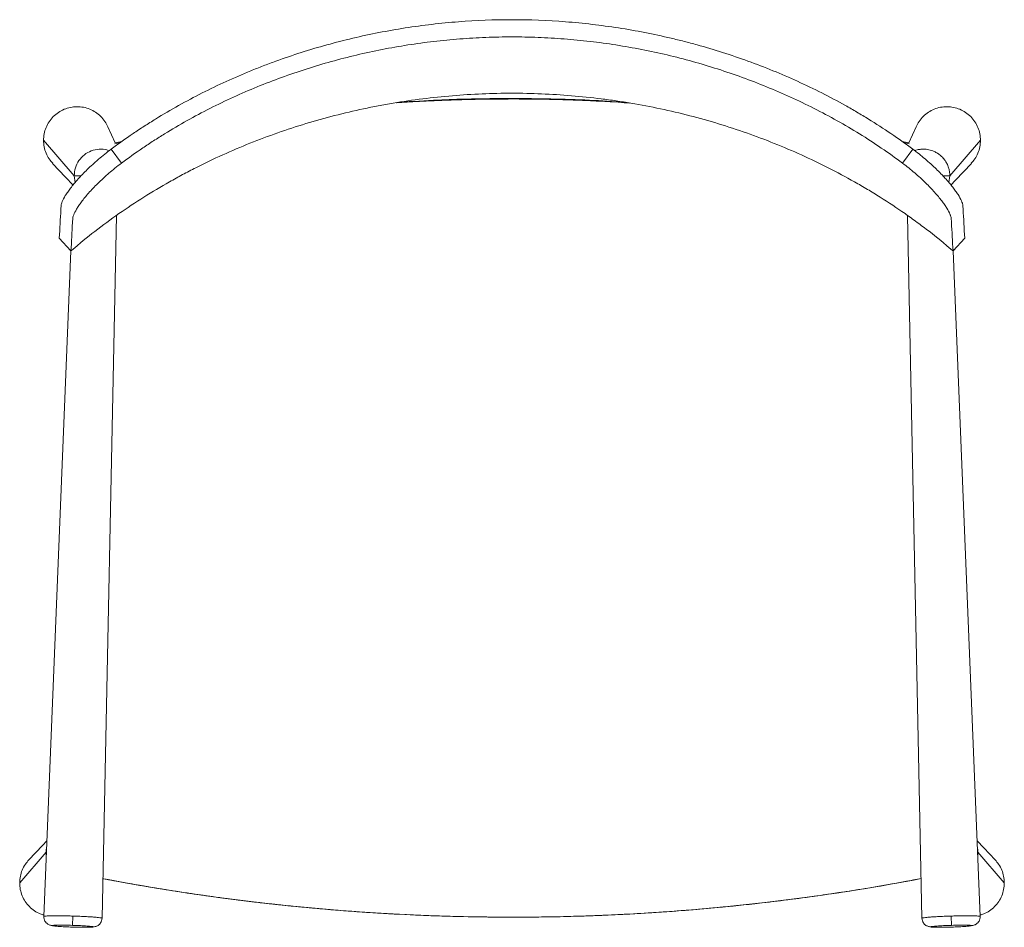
# Model space of a CAD drawing. Header units: millimetres. Extents: x 432 to 990, y -593 to -78.
import ezdxf

# ---------------------------------------------------------------- set-up
doc = ezdxf.new("R2010")
doc.units = ezdxf.units.MM

msp = doc.modelspace()

# ---------------------------------------------------------------- linework, layer by layer
at = {"color": 7, "linetype": 'Continuous', "lineweight": 15}
for p, q in [((711.07, -122.89), (711.07, -122.62)), ((485.82, -147.84), (481.72, -138.67)), ((940.42, -138.67), (936.31, -147.84)), ((445.18, -146.35), (462.58, -166.43)), ((488.8, -147.59), (485.7, -148.29)), ((485.7, -148.29), (488.8, -147.6)), ((488.76, -147.62), (485.7, -148.29)), ((485.7, -148.29), (485.7, -148.29)), ((485.7, -148.29), (485.7, -148.29)), ((489.56, -147.04), (485.71, -147.87)), ((936.42, -147.87), (932.49, -146.99)), ((936.43, -148.29), (933.32, -147.59)), ((936.43, -148.29), (933.32, -147.59)), ((933.39, -147.64), (936.43, -148.29)), ((936.23, -147.82), (936.42, -147.87)), ((936.23, -147.82), (936.42, -147.87)), ((959.56, -166.43), (976.96, -146.35)), ((489.42, -159.3), (483.63, -151.33)), ((932.71, -159.3), (938.5, -151.33)), ((478.38, -587.87), (486.55, -189.1)), ((935.59, -189.17), (943.75, -587.87)), ((454.11, -201.8), (460.74, -209.12)), ((961.39, -209.12), (968.03, -201.8)), ((460.69, -209.06), (445.33, -586.94)), ((976.8, -586.94), (961.45, -209.12)), ((446.69, -550.47), (431.65, -567.82)), ((975.44, -550.47), (975.38, -551.9)), ((990.48, -567.82), (975.44, -550.47)), ((461.86, -586.65), (461.7, -591.91)), ((960.43, -591.91), (960.28, -586.65)), ((711.07, -587.29), (711.07, -587.28))]:
    msp.add_line(p, q, dxfattribs=at)
at = {"color": 8, "linetype": 'Continuous', "lineweight": 15}
for p, q in [((463.12, -170.31), (462.58, -166.43)), ((959.56, -166.43), (959.02, -170.31)), ((711.07, -587.29), (711.07, -587.29)), ((960.43, -592.92), (960.42, -592.77))]:
    msp.add_line(p, q, dxfattribs=at)
at = {"color": 7, "linetype": 'Continuous', "lineweight": 15, "flags": 128}
for points in [[(485.71, -147.87), (485.71, -147.87), (485.71, -147.87), (485.71, -147.87), (485.71, -147.87)], [(936.42, -147.87), (936.42, -147.87), (936.42, -147.87), (936.42, -147.87), (936.42, -147.87)], [(450.36, -159.42), (457.72, -167.24), (461.94, -171.73)], [(960.2, -171.72), (962.85, -168.9), (971.77, -159.42)], [(447.08, -543.86), (444.55, -546.55), (436.83, -554.75)], [(985.3, -554.75), (978.95, -548), (975.05, -543.86)]]:
    msp.add_lwpolyline(points, dxfattribs=at)
at = {"color": 7, "linetype": 'Continuous', "lineweight": 15}
for points, knots in [([(483.63, -151.33), (487.69, -148.3), (491.82, -145.36), (498.11, -141.09), (500.23, -139.69), (504.49, -136.94), (506.63, -135.59), (513.09, -131.61), (517.45, -129.05), (526.27, -124.13), (530.72, -121.76), (544.23, -114.94), (553.42, -110.75), (565.14, -105.96), (567.49, -105.03), (572.22, -103.2), (574.6, -102.31), (581.75, -99.72), (586.55, -98.08), (596.21, -94.99), (601.06, -93.54), (610.84, -90.83), (615.76, -89.57), (630.55, -86.08), (640.48, -84.14), (655.47, -81.8), (660.49, -81.12), (668.04, -80.24), (670.56, -79.97), (675.61, -79.48), (678.14, -79.26), (690.77, -78.28), (700.89, -77.89), (721.12, -77.88), (731.24, -78.27), (751.48, -79.84), (761.54, -81.01), (781.53, -84.12), (791.46, -86.05), (803.8, -88.96), (806.27, -89.57), (811.18, -90.83), (813.63, -91.48), (820.95, -93.51), (825.8, -94.96), (840.26, -99.57), (849.77, -103.02), (863.85, -108.76), (868.51, -110.77), (877.74, -114.97), (882.31, -117.17), (891.36, -121.74), (895.84, -124.11), (902.48, -127.82), (904.68, -129.08), (909.06, -131.65), (911.23, -132.96), (917.7, -136.94), (921.95, -139.69), (930.32, -145.37), (934.45, -148.3), (938.5, -151.33)], [0, 0, 0, 0, 0.03125, 0.03125, 0.046875, 0.046875, 0.0625, 0.0625, 0.09375, 0.09375, 0.125, 0.125, 0.1875, 0.1875, 0.203125, 0.203125, 0.21875, 0.21875, 0.25, 0.25, 0.28125, 0.28125, 0.3125, 0.3125, 0.375, 0.375, 0.40625, 0.40625, 0.421875, 0.421875, 0.4375, 0.4375, 0.5, 0.5, 0.5625, 0.5625, 0.625, 0.625, 0.6875, 0.6875, 0.703125, 0.703125, 0.71875, 0.71875, 0.75, 0.75, 0.8125, 0.8125, 0.84375, 0.84375, 0.875, 0.875, 0.90625, 0.90625, 0.921875, 0.921875, 0.9375, 0.9375, 0.96875, 0.96875, 1, 1, 1, 1]), ([(489.42, -159.3), (493.37, -156.34), (497.38, -153.48), (503.51, -149.32), (505.57, -147.95), (509.72, -145.26), (511.81, -143.95), (518.1, -140.07), (522.35, -137.57), (530.93, -132.77), (535.27, -130.47), (548.42, -123.81), (557.36, -119.73), (571.04, -114.14), (575.65, -112.36), (584.94, -108.98), (589.62, -107.38), (599.02, -104.37), (603.75, -102.96), (613.27, -100.31), (618.06, -99.08), (627.68, -96.81), (632.51, -95.76), (642.2, -93.86), (647.07, -93), (656.84, -91.48), (661.74, -90.81), (671.56, -89.66), (676.48, -89.19), (686.34, -88.42), (691.27, -88.13), (701.14, -87.75), (706.09, -87.65), (715.97, -87.65), (720.91, -87.75), (730.79, -88.13), (735.72, -88.42), (745.58, -89.18), (750.5, -89.66), (760.31, -90.8), (765.21, -91.47), (779.86, -93.75), (789.57, -95.65), (804.01, -99.06), (808.8, -100.29), (818.32, -102.94), (823.06, -104.36), (837.18, -108.87), (846.44, -112.24), (860.12, -117.83), (864.65, -119.78), (873.62, -123.88), (878.08, -126.02), (886.9, -130.48), (891.25, -132.8), (899.85, -137.61), (904.1, -140.11), (912.48, -145.27), (916.61, -147.95), (924.75, -153.48), (928.77, -156.34), (932.71, -159.3)], [0, 0, 0, 0, 0.03125, 0.03125, 0.046875, 0.046875, 0.0625, 0.0625, 0.09375, 0.09375, 0.125, 0.125, 0.1875, 0.1875, 0.21875, 0.21875, 0.25, 0.25, 0.28125, 0.28125, 0.3125, 0.3125, 0.34375, 0.34375, 0.375, 0.375, 0.40625, 0.40625, 0.4375, 0.4375, 0.46875, 0.46875, 0.5, 0.5, 0.53125, 0.53125, 0.5625, 0.5625, 0.59375, 0.59375, 0.625, 0.625, 0.6875, 0.6875, 0.71875, 0.71875, 0.75, 0.75, 0.8125, 0.8125, 0.84375, 0.84375, 0.875, 0.875, 0.90625, 0.90625, 0.9375, 0.9375, 0.96875, 0.96875, 1, 1, 1, 1]), ([(960.89, -208.69), (956.61, -205.02), (952.24, -201.46), (945.55, -196.28), (943.3, -194.58), (938.75, -191.24), (936.45, -189.59), (929.51, -184.75), (924.81, -181.63), (917.63, -177.12), (915.22, -175.64), (910.36, -172.74), (907.92, -171.32), (895.63, -164.37), (885.61, -159.29), (865.18, -150.05), (854.78, -145.89), (833.62, -138.46), (822.86, -135.19), (806.44, -130.95), (800.92, -129.66), (789.78, -127.29), (784.2, -126.22), (775.78, -124.8), (772.97, -124.35), (767.34, -123.52), (764.51, -123.14), (756.05, -122.08), (750.41, -121.49), (733.49, -120.08), (722.22, -119.62), (699.71, -119.62), (688.47, -120.09), (666.01, -121.97), (654.79, -123.37), (640.78, -125.74), (637.97, -126.24), (632.39, -127.31), (629.61, -127.87), (621.3, -129.64), (615.8, -130.93), (599.43, -135.15), (588.68, -138.41), (567.52, -145.83), (557.11, -149.99), (541.75, -156.93), (536.67, -159.36), (529.12, -163.18), (526.62, -164.49), (521.63, -167.16), (519.15, -168.53), (511.75, -172.71), (506.89, -175.61), (497.33, -181.63), (492.62, -184.75), (483.36, -191.21), (478.81, -194.56), (469.89, -201.46), (465.52, -205.02), (461.25, -208.69)], [0, 0, 0, 0, 0.03125, 0.03125, 0.046875, 0.046875, 0.0625, 0.0625, 0.09375, 0.09375, 0.109375, 0.109375, 0.125, 0.125, 0.1875, 0.1875, 0.25, 0.25, 0.3125, 0.3125, 0.34375, 0.34375, 0.375, 0.375, 0.390625, 0.390625, 0.40625, 0.40625, 0.4375, 0.4375, 0.5, 0.5, 0.5625, 0.5625, 0.625, 0.625, 0.640625, 0.640625, 0.65625, 0.65625, 0.6875, 0.6875, 0.75, 0.75, 0.8125, 0.8125, 0.84375, 0.84375, 0.859375, 0.859375, 0.875, 0.875, 0.90625, 0.90625, 0.9375, 0.9375, 0.96875, 0.96875, 1, 1, 1, 1]), ([(645.32, -125.05), (649.54, -124.78), (659.64, -124.13), (675.65, -123.47), (693.35, -122.98), (705.16, -122.92), (711.07, -122.89)], [0, 0, 0, 0, 0.193044, 0.461728, 0.730799, 1, 1, 1, 1]), ([(711.07, -122.88), (709.07, -122.89), (706.07, -122.89), (701.07, -122.93), (697.07, -122.98), (693.07, -123.04), (690.07, -123.1), (686.07, -123.19), (682.07, -123.3), (678.07, -123.42), (675.08, -123.52), (671.08, -123.67), (667.08, -123.84), (663.09, -124.02), (659.1, -124.21), (654.11, -124.48), (649.29, -124.76), (646.46, -124.95), (645.63, -125)], [0, 0, 0, 0, 0.091604, 0.137406, 0.229009, 0.274811, 0.320613, 0.366415, 0.458018, 0.50382, 0.549622, 0.595424, 0.687027, 0.732829, 0.778631, 0.870235, 0.961839, 1, 1, 1, 1]), ([(711.07, -122.62), (708.28, -122.63), (694.32, -122.67), (673.03, -123.12), (654.58, -124.28), (647.27, -124.74)], [0, 0, 0, 0, 0.131089, 0.655551, 1, 1, 1, 1]), ([(775.1, -124.76), (768.43, -124.33), (754.44, -123.42), (733.08, -122.77), (718.41, -122.67), (711.07, -122.62)], [0, 0, 0, 0, 0.313426, 0.656586, 1, 1, 1, 1]), ([(776.8, -125.02), (775.96, -124.97), (773.12, -124.78), (768.29, -124.5), (763.3, -124.23), (758.31, -123.98), (754.31, -123.8), (750.32, -123.64), (747.32, -123.53), (743.32, -123.39), (739.33, -123.28), (735.33, -123.17), (731.33, -123.08), (727.33, -123.01), (723.33, -122.96), (718.24, -122.9), (714.16, -122.89), (711.07, -122.88)], [0, 0, 0, 0, 0.03853, 0.129718, 0.220907, 0.266501, 0.35769, 0.403284, 0.448879, 0.494473, 0.585661, 0.631256, 0.67685, 0.768039, 0.813633, 0.859227, 1, 1, 1, 1]), ([(711.07, -122.89), (713.83, -122.9), (727.64, -122.93), (749.95, -123.42), (769.43, -124.65), (777.9, -125.19)], [0, 0, 0, 0, 0.12385, 0.619347, 1, 1, 1, 1]), ([(481.7, -138.68), (481.18, -137.63), (480.1, -135.46), (477.7, -132.66), (474.79, -130.3), (471.47, -128.56), (467.88, -127.5), (464.14, -127.15), (460.41, -127.54), (456.83, -128.65), (453.53, -130.43), (450.64, -132.82), (448.27, -135.72), (446.52, -139.03), (445.39, -142.62), (445.25, -145.11), (445.18, -146.35)], [0, 0, 0, 0, 0.067681, 0.1394, 0.211115, 0.282832, 0.354544, 0.42626, 0.497974, 0.569686, 0.641404, 0.713121, 0.784836, 0.856559, 0.928279, 1, 1, 1, 1]), ([(976.96, -146.35), (976.88, -145.11), (976.74, -142.62), (975.62, -139.03), (973.87, -135.72), (971.49, -132.82), (968.6, -130.43), (965.3, -128.65), (961.72, -127.54), (957.99, -127.15), (954.26, -127.5), (950.66, -128.56), (947.34, -130.3), (944.43, -132.66), (942.03, -135.46), (940.96, -137.63), (940.43, -138.68)], [0, 0, 0, 0, 0.071721, 0.143441, 0.215164, 0.286879, 0.358596, 0.430314, 0.502026, 0.57374, 0.645456, 0.717168, 0.788885, 0.8606, 0.932319, 1, 1, 1, 1]), ([(445.18, -146.35), (445.25, -147.6), (445.39, -150.1), (446.53, -153.69), (448.17, -156.88), (449.7, -158.6), (450.4, -159.39)], [0, 0, 0, 0, 0.260067, 0.520129, 0.780206, 1, 1, 1, 1]), ([(971.74, -159.39), (972.44, -158.6), (973.97, -156.88), (975.6, -153.69), (976.74, -150.1), (976.89, -147.6), (976.96, -146.35)], [0, 0, 0, 0, 0.219797, 0.479873, 0.739934, 1, 1, 1, 1]), ([(454.11, -201.8), (454.42, -196.41), (454.73, -191.02), (455.07, -184.96), (455.11, -184.28), (455.16, -183.44), (455.18, -183.26), (455.24, -182.89), (455.28, -182.69), (455.44, -182.08), (455.59, -181.63), (456.18, -180.18), (456.76, -179.06), (457.74, -177.44), (457.95, -177.11), (458.4, -176.42), (458.64, -176.07), (459.38, -174.99), (459.93, -174.24), (461.12, -172.69), (461.76, -171.88), (462.8, -170.62), (463.16, -170.2), (463.91, -169.33), (464.3, -168.89), (466.3, -166.66), (468.07, -164.81), (471.01, -161.96), (472.03, -160.99), (473.65, -159.53), (474.19, -159.04), (475.3, -158.06), (475.86, -157.57), (478.71, -155.15), (481.11, -153.23), (483.63, -151.33)], [0, 0, 0, 0, 0.5, 0.5, 0.5625, 0.5625, 0.578125, 0.578125, 0.59375, 0.59375, 0.625, 0.625, 0.6875, 0.6875, 0.703125, 0.703125, 0.71875, 0.71875, 0.75, 0.75, 0.78125, 0.78125, 0.796875, 0.796875, 0.8125, 0.8125, 0.875, 0.875, 0.90625, 0.90625, 0.921875, 0.921875, 0.9375, 0.9375, 1, 1, 1, 1]), ([(938.5, -151.33), (940.95, -153.17), (943.28, -155.03), (946.6, -157.85), (947.68, -158.8), (949.25, -160.22), (949.77, -160.69), (950.78, -161.63), (951.27, -162.1), (953.67, -164.42), (955.42, -166.22), (957.4, -168.41), (957.79, -168.84), (958.54, -169.69), (958.9, -170.11), (959.94, -171.34), (960.58, -172.14), (961.78, -173.68), (962.34, -174.42), (963.35, -175.85), (963.82, -176.54), (965.05, -178.49), (965.69, -179.65), (966.37, -181.18), (966.55, -181.65), (966.75, -182.32), (966.81, -182.53), (966.9, -182.93), (966.93, -183.12), (966.98, -183.48), (966.98, -183.65), (967, -184), (967.03, -184.51), (967.38, -190.5), (967.71, -196.32), (968.03, -201.8)], [0, 0, 0, 0, 0.0625, 0.0625, 0.09375, 0.09375, 0.109375, 0.109375, 0.125, 0.125, 0.1875, 0.1875, 0.203125, 0.203125, 0.21875, 0.21875, 0.25, 0.25, 0.28125, 0.28125, 0.3125, 0.3125, 0.375, 0.375, 0.40625, 0.40625, 0.421875, 0.421875, 0.4375, 0.4375, 0.453125, 0.453125, 0.46875, 0.5, 1, 1, 1, 1]), ([(460.74, -209.12), (461.04, -203.76), (461.34, -198.41), (461.67, -192.38), (461.71, -191.72), (461.75, -190.96), (461.76, -190.88), (461.77, -190.71), (461.78, -190.62), (461.82, -190.35), (461.86, -190.16), (462, -189.56), (462.13, -189.13), (462.67, -187.72), (463.2, -186.64), (464.12, -185.08), (464.32, -184.76), (464.74, -184.1), (464.96, -183.76), (465.67, -182.7), (466.19, -181.97), (467.9, -179.69), (469.22, -178.05), (471.55, -175.42), (472.37, -174.52), (474.1, -172.7), (475.01, -171.77), (476.92, -169.89), (477.92, -168.93), (479.51, -167.48), (480.05, -166.99), (481.14, -166.02), (481.7, -165.53), (484.52, -163.11), (486.9, -161.19), (489.42, -159.3)], [0, 0, 0, 0, 0.5, 0.5, 0.5625, 0.5625, 0.570313, 0.570313, 0.578125, 0.578125, 0.59375, 0.59375, 0.625, 0.625, 0.6875, 0.6875, 0.703125, 0.703125, 0.71875, 0.71875, 0.75, 0.75, 0.8125, 0.8125, 0.84375, 0.84375, 0.875, 0.875, 0.90625, 0.90625, 0.921875, 0.921875, 0.9375, 0.9375, 1, 1, 1, 1]), ([(932.71, -159.3), (935.15, -161.13), (937.46, -162.98), (940.74, -165.79), (941.81, -166.74), (943.88, -168.62), (944.86, -169.55), (946.75, -171.39), (947.64, -172.29), (949.35, -174.07), (950.16, -174.95), (952.47, -177.53), (953.8, -179.14), (955.52, -181.39), (956.05, -182.12), (956.78, -183.17), (957.01, -183.51), (957.44, -184.18), (957.65, -184.5), (958.62, -186.08), (959.22, -187.2), (959.74, -188.44), (959.83, -188.68), (960, -189.15), (960.07, -189.37), (960.26, -190.01), (960.33, -190.4), (960.38, -190.84), (960.38, -190.93), (960.39, -191.1), (960.4, -191.35), (960.44, -191.95), (960.77, -197.9), (961.09, -203.68), (961.39, -209.12)], [0, 0, 0, 0, 0.0625, 0.0625, 0.09375, 0.09375, 0.125, 0.125, 0.15625, 0.15625, 0.1875, 0.1875, 0.25, 0.25, 0.28125, 0.28125, 0.296875, 0.296875, 0.3125, 0.3125, 0.375, 0.375, 0.390625, 0.390625, 0.40625, 0.40625, 0.4375, 0.4375, 0.445313, 0.445313, 0.453125, 0.46875, 0.5, 1, 1, 1, 1]), ([(460.74, -209.12), (460.81, -209.06), (460.97, -208.92), (461.14, -208.78), (461.25, -208.69)], [7.0945133, 7.0945133, 7.0945133, 7.0945133, 7.3719818, 7.7922728, 7.7922728, 7.7922728, 7.7922728]), ([(960.89, -208.69), (960.99, -208.78), (961.16, -208.92), (961.33, -209.06), (961.39, -209.12)], [-7.7922728, -7.7922728, -7.7922728, -7.7922728, -7.3719817, -7.0945118, -7.0945118, -7.0945118, -7.0945118]), ([(446.69, -550.47), (446.7, -550.2), (446.71, -549.66), (446.77, -548.72), (446.86, -548.19), (446.92, -547.86)], [0, 0, 0, 0, 0.28177, 0.563232, 1, 1, 1, 1]), ([(446.75, -551.92), (446.74, -551.83), (446.69, -551.4), (446.69, -550.87), (446.69, -550.47)], [0, 0, 0, 0, 0.2148774, 1, 1, 1, 1]), ([(975.21, -547.83), (975.27, -548.17), (975.36, -548.72), (975.43, -549.67), (975.44, -550.2), (975.44, -550.47)], [0, 0, 0, 0, 0.452709, 0.730476, 1, 1, 1, 1]), ([(436.87, -554.78), (436.17, -555.57), (434.64, -557.29), (433.01, -560.48), (431.86, -564.07), (431.72, -566.57), (431.65, -567.82)], [0, 0, 0, 0, 0.219796, 0.479873, 0.739934, 1, 1, 1, 1]), ([(990.48, -567.82), (990.41, -566.57), (990.27, -564.07), (989.13, -560.48), (987.5, -557.29), (985.97, -555.57), (985.26, -554.78)], [0, 0, 0, 0, 0.260067, 0.52013, 0.780207, 1, 1, 1, 1]), ([(431.65, -567.82), (431.72, -569.06), (431.86, -571.55), (432.99, -575.14), (434.74, -578.45), (437.11, -581.36), (440.01, -583.72), (442.81, -585.33), (444.69, -585.85), (445.37, -586.03)], [0, 0, 0, 0, 0.152291, 0.304579, 0.456873, 0.609151, 0.761432, 0.913717, 1, 1, 1, 1]), ([(478.84, -565.4), (479.66, -565.55), (491.42, -567.82), (514.21, -571.75), (547.3, -576.62), (580.52, -580.57), (613.85, -583.64), (646.73, -585.76), (679.14, -587.05), (700.42, -587.21), (711.07, -587.29)], [0, 0, 0, 0, 0.010766, 0.153993, 0.29722, 0.440446, 0.583673, 0.726899, 0.8634, 1, 1, 1, 1]), ([(478.84, -565.4), (478.89, -565.41), (486.78, -566.93), (502.55, -569.74), (526.22, -573.55), (549.98, -576.89), (573.82, -579.77), (599.16, -582.33), (625.98, -584.48), (654.29, -586.09), (682.66, -587.1), (701.6, -587.22), (711.07, -587.28)], [0, 0, 0, 0, 0.000634, 0.103315, 0.205995, 0.308718, 0.411571, 0.514466, 0.635674, 0.756952, 0.878441, 1, 1, 1, 1]), ([(478.84, -565.4), (478.91, -565.41), (482.94, -566.19), (490.94, -567.66), (506.83, -570.45), (522.76, -573), (542.73, -575.89), (558.74, -577.97), (574.79, -579.82), (590.85, -581.51), (606.94, -582.97), (623.05, -584.19), (639.17, -585.26), (655.31, -586.09), (671.46, -586.68), (688.7, -587.15), (701.9, -587.23), (711.07, -587.29)], [0, 0, 0, 0, 0.000884, 0.052735, 0.104586, 0.208293, 0.260143, 0.36385, 0.415701, 0.467552, 0.571258, 0.623109, 0.67496, 0.778666, 0.830517, 0.882368, 1, 1, 1, 1]), ([(711.07, -587.28), (713.07, -587.28), (723.07, -587.27), (741.07, -587), (765.06, -586.19), (789.04, -584.92), (813.01, -583.18), (838.37, -580.85), (865.09, -577.83), (893.16, -573.98), (919.24, -569.86), (935.91, -566.73), (943.29, -565.34)], [0, 0, 0, 0, 0.025668, 0.128343, 0.231019, 0.333737, 0.436583, 0.539472, 0.660674, 0.781947, 0.903433, 1, 1, 1, 1]), ([(711.07, -587.29), (713.86, -587.28), (727.81, -587.25), (752.91, -586.73), (786.36, -585.16), (819.75, -582.68), (853.06, -579.31), (880.71, -575.76), (904.99, -572.12), (924.03, -569), (937.51, -566.45), (943.29, -565.36)], [0, 0, 0, 0, 0.035802, 0.1790236, 0.3222451, 0.4655821, 0.6088037, 0.7520254, 0.8236308, 0.9242983, 1, 1, 1, 1]), ([(711.07, -587.29), (713.09, -587.28), (723.19, -587.27), (737.33, -587.06), (753.48, -586.58), (769.63, -585.96), (785.76, -585.09), (805.91, -583.71), (822.01, -582.38), (838.09, -580.81), (854.15, -579.08), (870.18, -577.12), (886.17, -574.92), (902.67, -572.49), (919.4, -569.75), (934.43, -567.08), (940.98, -565.83), (943.29, -565.38)], [0, 0, 0, 0, 0.0259249, 0.1296295, 0.1814798, 0.2333301, 0.3370347, 0.388885, 0.4925896, 0.5444399, 0.5962902, 0.6999949, 0.7518452, 0.8036954, 0.9143333, 0.9696768, 1, 1, 1, 1]), ([(976.77, -586.03), (977.45, -585.85), (979.33, -585.33), (982.12, -583.72), (985.02, -581.36), (987.39, -578.45), (989.15, -575.14), (990.27, -571.55), (990.41, -569.06), (990.48, -567.82)], [0, 0, 0, 0, 0.086283, 0.238568, 0.390849, 0.543127, 0.695421, 0.847709, 1, 1, 1, 1]), ([(445.33, -586.86), (445.36, -587.35), (445.4, -588.28), (445.91, -589.51), (446.6, -590.43), (447.32, -591.07), (448.09, -591.53), (448.76, -591.77), (449.4, -591.94), (449.97, -592.02), (450.19, -592.05)], [0, 0, 0, 0, 0.141794, 0.275775, 0.396696, 0.503338, 0.598363, 0.732477, 0.891296, 1, 1, 1, 1]), ([(461.7, -592.92), (460.2, -592.87), (458.69, -592.81), (455.9, -592.67), (453.34, -592.52), (451.63, -592.36), (450.48, -592.2), (450.18, -592.13), (450.18, -592), (450.48, -591.94), (451.63, -591.85), (453.34, -591.79), (455.9, -591.8), (458.69, -591.83), (460.2, -591.86), (461.7, -591.91)], [0, 0, 0, 0, 0.125, 0.125, 0.25, 0.375, 0.375, 0.5, 0.5, 0.625, 0.625, 0.75, 0.875, 0.875, 1, 1, 1, 1]), ([(461.7, -591.91), (463.21, -591.96), (464.72, -592.01), (467.51, -592.15), (470.07, -592.3), (471.78, -592.47), (472.93, -592.62), (473.23, -592.7), (473.23, -592.83), (472.93, -592.89), (471.78, -592.97), (470.07, -593.03), (467.51, -593.03), (464.72, -592.99), (463.21, -592.96), (461.7, -592.92)], [0, 0, 0, 0, 0.125, 0.125, 0.25, 0.375, 0.375, 0.5, 0.5, 0.625, 0.625, 0.75, 0.875, 0.875, 1, 1, 1, 1]), ([(461.71, -592.86), (462.51, -592.88), (464.06, -592.92), (466.24, -592.95), (468.15, -592.96), (470.24, -592.94), (472.2, -592.87), (473.84, -592.72), (474.71, -592.57), (475.46, -592.31), (476.15, -591.95), (476.91, -591.36), (477.64, -590.47), (478.23, -589.29), (478.33, -588.35), (478.38, -587.87)], [0, 0, 0, 0, 0.1001821, 0.1935855, 0.2803156, 0.3604581, 0.5008434, 0.6151831, 0.7031459, 0.7414809, 0.7824611, 0.8285059, 0.8807577, 0.9386815, 1, 1, 1, 1]), ([(943.75, -587.87), (943.8, -588.35), (943.9, -589.29), (944.49, -590.47), (945.23, -591.36), (945.99, -591.95), (946.78, -592.36), (947.47, -592.57), (948.12, -592.69), (948.68, -592.74), (948.92, -592.76)], [0, 0, 0, 0, 0.141864, 0.275874, 0.396762, 0.503289, 0.598099, 0.731703, 0.89004, 1, 1, 1, 1]), ([(960.43, -592.92), (958.92, -592.96), (957.41, -592.99), (954.62, -593.03), (952.07, -593.03), (950.36, -592.97), (949.2, -592.89), (948.9, -592.83), (948.9, -592.7), (949.2, -592.62), (950.36, -592.47), (952.07, -592.3), (954.62, -592.15), (957.41, -592.01), (958.92, -591.96), (960.43, -591.91)], [0, 0, 0, 0, 0.125, 0.125, 0.25, 0.375, 0.375, 0.5, 0.5, 0.625, 0.625, 0.75, 0.875, 0.875, 1, 1, 1, 1]), ([(960.43, -591.91), (961.94, -591.86), (963.45, -591.83), (966.23, -591.8), (968.79, -591.79), (970.5, -591.85), (971.66, -591.94), (971.96, -592), (971.96, -592.13), (971.66, -592.2), (970.5, -592.36), (968.79, -592.52), (966.23, -592.67), (963.45, -592.81), (961.94, -592.87), (960.43, -592.92)], [0, 0, 0, 0, 0.125, 0.125, 0.25, 0.375, 0.375, 0.5, 0.5, 0.625, 0.625, 0.75, 0.875, 0.875, 1, 1, 1, 1]), ([(971.94, -592.05), (972.17, -592.02), (972.83, -591.92), (973.42, -591.77), (974.15, -591.47), (974.81, -591.07), (975.54, -590.43), (976.22, -589.51), (976.74, -588.28), (976.78, -587.35), (976.8, -586.86)], [0, 0, 0, 0, 0.108676, 0.3128, 0.401789, 0.49679, 0.603404, 0.724294, 0.858242, 1, 1, 1, 1])]:
    msp.add_open_spline(points, degree=3, knots=knots, dxfattribs=at)
at = {"color": 8, "linetype": 'Continuous', "lineweight": 15}
for points, knots in [([(462.58, -166.43), (462.71, -164.91), (462.98, -161.88), (465.08, -157.74), (468.21, -154.4), (472.22, -152.13), (476.67, -151.23), (480.23, -151.33), (482.01, -152.12), (482.41, -152.3)], [0, 0, 0, 0, 0.159504, 0.318837, 0.477913, 0.636734, 0.79537, 0.953974, 1, 1, 1, 1]), ([(939.62, -152.22), (940.09, -152.06), (941.25, -151.66), (943.2, -151.38), (945.16, -151.35), (946.9, -151.54), (948.38, -151.86), (950.01, -152.38), (951.78, -153.2), (953.31, -154.19), (954.49, -155.15), (955.35, -155.97), (956.15, -156.88), (956.83, -157.78), (957.42, -158.68), (957.94, -159.62), (958.45, -160.71), (958.97, -162.15), (959.34, -163.73), (959.53, -165.24), (959.55, -166.09), (959.56, -166.43)], [0, 0, 0, 0, 0.052089, 0.127972, 0.205314, 0.257471, 0.310666, 0.364637, 0.436741, 0.51409, 0.554575, 0.596113, 0.638577, 0.681821, 0.714048, 0.751481, 0.793868, 0.840848, 0.911456, 0.964044, 1, 1, 1, 1]), ([(462.58, -166.43), (462.65, -166.44), (462.81, -166.45), (463.86, -166.48), (465.08, -166.5), (466.2, -166.51), (466.54, -166.51)], [0, 0, 0, 0, 0.273562, 0.564587, 0.867559, 1, 1, 1, 1]), ([(959.56, -166.43), (959.48, -166.44), (959.32, -166.45), (958.28, -166.48), (957.05, -166.5), (955.94, -166.51), (955.6, -166.51)], [0, 0, 0, 0, 0.273767, 0.565009, 0.868207, 1, 1, 1, 1]), ([(445.34, -586.86), (445.4, -586.82), (445.52, -586.73), (446.5, -586.62), (448.03, -586.54), (450.1, -586.5), (452.62, -586.48), (455.49, -586.51), (458.61, -586.56), (460.78, -586.62), (461.86, -586.65)], [0, 0, 0, 0, 0.124013, 0.249154, 0.374295, 0.499436, 0.624577, 0.749718, 0.874859, 1, 1, 1, 1]), ([(461.86, -586.65), (462.94, -586.68), (465.1, -586.76), (468.22, -586.89), (471.1, -587.05), (473.62, -587.21), (475.68, -587.39), (477.24, -587.56), (478.12, -587.72), (478.49, -587.83), (478.38, -587.87), (478.38, -587.87)], [0, 0, 0, 0, 0.1249288, 0.2498576, 0.3747864, 0.4997152, 0.6246439, 0.7495727, 0.8745015, 0.9994303, 1, 1, 1, 1]), ([(943.75, -587.87), (943.75, -587.87), (943.65, -587.83), (944.01, -587.72), (944.9, -587.56), (946.45, -587.39), (948.52, -587.21), (951.04, -587.05), (953.91, -586.89), (957.03, -586.76), (959.19, -586.68), (960.28, -586.65)], [0, 0, 0, 0, 0.00057, 0.125498, 0.250427, 0.375356, 0.500285, 0.625214, 0.750142, 0.875071, 1, 1, 1, 1]), ([(960.28, -586.65), (961.36, -586.62), (963.52, -586.56), (966.64, -586.51), (969.52, -586.48), (972.03, -586.5), (974.11, -586.54), (975.63, -586.62), (976.61, -586.73), (976.74, -586.82), (976.8, -586.86)], [0, 0, 0, 0, 0.125141, 0.250282, 0.375423, 0.500564, 0.625705, 0.750846, 0.875987, 1, 1, 1, 1])]:
    msp.add_open_spline(points, degree=3, knots=knots, dxfattribs=at)

doc.saveas('drawing.dxf')
